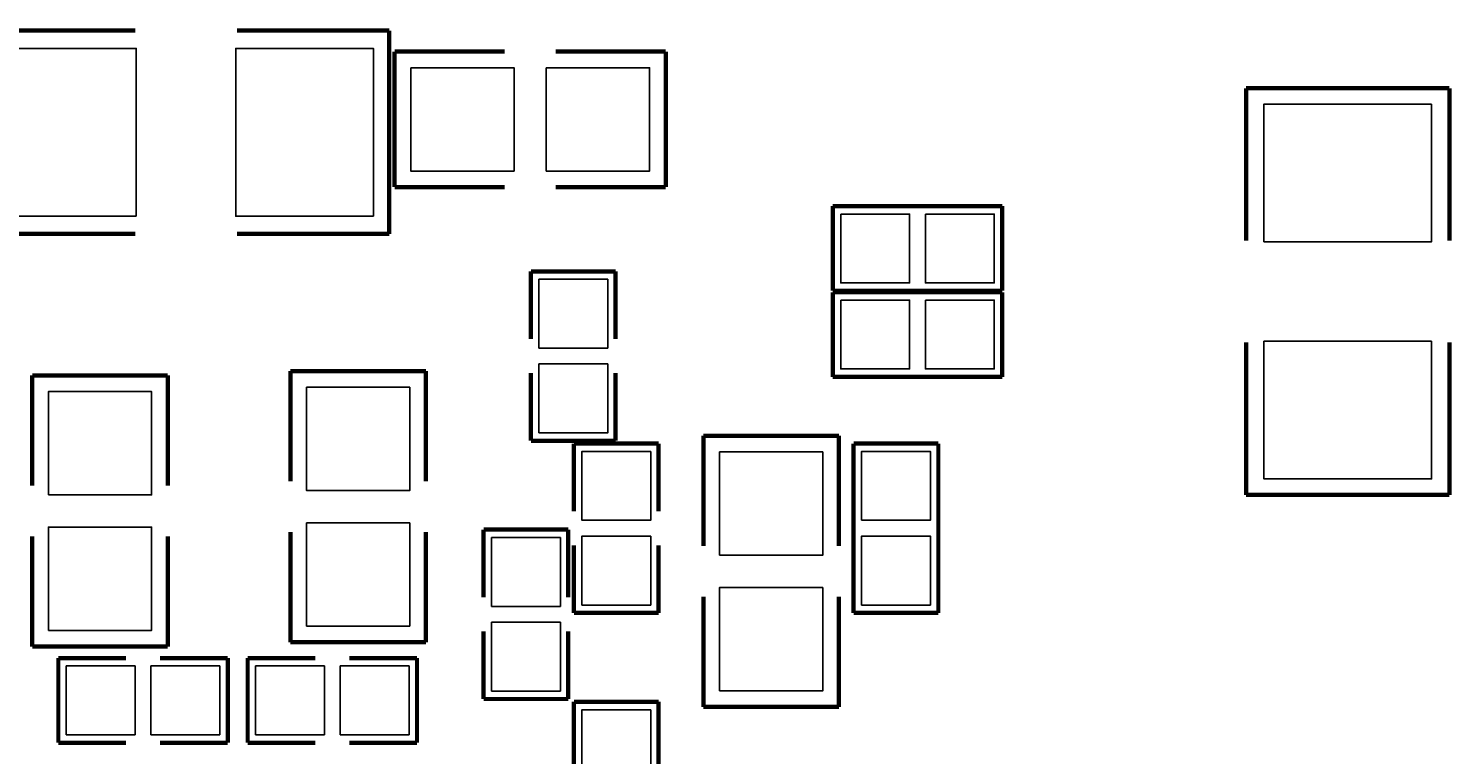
# Model space of a CAD drawing. Extents: x -0.1 to 67.3, y -0.3 to 30.
# Tile 12 of 239: x 29.5 to 38, y 9 to 13.2. Entities that reach past the tile are written whole.
import ezdxf

# ---------------------------------------------------------------- set-up
doc = ezdxf.new("R2010")
doc.units = 0
for name, color, linetype in [('PG_SILKSCREEN_BOTTOM', 23, 'CONTINUOUS'), ('PIN_SOLDERMASK_BOTTOM', 153, 'CONTINUOUS'), ('RD_SILKSCREEN_BOTTOM', 103, 'CONTINUOUS')]:
    doc.layers.add(name, color=color, linetype=linetype)

msp = doc.modelspace()

# ---------------------------------------------------------------- linework, layer by layer
at = {"layer": 'PG_SILKSCREEN_BOTTOM', "const_width": 0.0254}
for points in [[(29.280104, 13.223748), (30.180026, 13.223748)], [(30.779974, 13.223748), (31.679896, 13.223748)], [(31.679896, 13.223748), (31.679896, 12.023852)], [(31.711392, 13.10005), (32.361378, 13.10005)], [(31.711392, 12.29995), (31.711392, 13.10005)], [(32.661606, 13.10005), (33.311592, 13.10005)], [(33.311592, 13.10005), (33.311592, 12.29995)], [(36.738052, 12.883896), (37.937948, 12.883896)], [(36.738052, 11.983974), (36.738052, 12.883896)], [(37.937948, 12.883896), (37.937948, 11.983974)], [(32.361378, 12.29995), (31.711392, 12.29995)], [(33.311592, 12.29995), (32.661606, 12.29995)], [(34.298128, 12.187936), (34.298128, 11.688064)], [(35.297872, 12.187936), (34.298128, 12.187936)], [(35.297872, 11.688064), (35.297872, 12.187936)], [(30.180026, 12.023852), (29.280104, 12.023852)], [(31.679896, 12.023852), (30.779974, 12.023852)], [(32.516064, 11.802872), (32.516064, 11.403076)], [(33.015936, 11.802872), (32.516064, 11.802872)], [(33.015936, 11.403076), (33.015936, 11.802872)], [(34.298128, 11.688064), (35.297872, 11.688064)], [(34.298128, 11.679936), (34.298128, 11.180064)], [(35.297872, 11.679936), (34.298128, 11.679936)], [(35.297872, 11.180064), (35.297872, 11.679936)], [(36.738052, 10.484104), (36.738052, 11.384026)], [(37.937948, 11.384026), (37.937948, 10.484104)], [(29.57195, 11.1887), (30.37205, 11.1887)], [(29.57195, 10.538714), (29.57195, 11.1887)], [(30.37205, 11.1887), (30.37205, 10.538714)], [(31.09595, 11.2141), (31.89605, 11.2141)], [(31.09595, 10.564114), (31.09595, 11.2141)], [(31.89605, 11.2141), (31.89605, 10.564114)], [(32.516064, 10.803128), (32.516064, 11.202924)], [(33.015936, 11.202924), (33.015936, 10.803128)], [(34.298128, 11.180064), (35.297872, 11.180064)], [(33.53435, 10.8331), (34.33445, 10.8331)], [(33.53435, 10.183114), (33.53435, 10.8331)], [(34.33445, 10.8331), (34.33445, 10.183114)], [(33.015936, 10.803128), (32.516064, 10.803128)], [(32.770064, 10.786872), (33.269936, 10.786872)], [(32.770064, 10.387076), (32.770064, 10.786872)], [(33.269936, 10.786872), (33.269936, 10.387076)], [(34.421064, 10.786872), (34.421064, 9.787128)], [(34.920936, 10.786872), (34.421064, 10.786872)], [(34.920936, 9.787128), (34.920936, 10.786872)], [(37.937948, 10.484104), (36.738052, 10.484104)], [(29.57195, 9.5885), (29.57195, 10.238486)], [(30.37205, 10.238486), (30.37205, 9.5885)], [(31.09595, 9.6139), (31.09595, 10.263886)], [(31.89605, 10.263886), (31.89605, 9.6139)], [(32.236664, 10.278872), (32.236664, 9.879076)], [(32.736536, 10.278872), (32.236664, 10.278872)], [(32.736536, 9.879076), (32.736536, 10.278872)], [(32.770064, 10.186924), (32.770064, 9.787128)], [(33.269936, 9.787128), (33.269936, 10.186924)], [(33.53435, 9.2329), (33.53435, 9.882886)], [(34.33445, 9.882886), (34.33445, 9.2329)], [(32.770064, 9.787128), (33.269936, 9.787128)], [(34.421064, 9.787128), (34.920936, 9.787128)], [(32.236664, 9.279128), (32.236664, 9.678924)], [(32.736536, 9.678924), (32.736536, 9.279128)], [(30.37205, 9.5885), (29.57195, 9.5885)], [(31.89605, 9.6139), (31.09595, 9.6139)], [(29.726128, 9.520936), (29.726128, 9.021064)], [(30.125924, 9.520936), (29.726128, 9.520936)], [(30.326076, 9.520936), (30.725872, 9.520936)], [(30.725872, 9.520936), (30.725872, 9.021064)], [(30.843728, 9.520936), (31.243524, 9.520936)], [(30.843728, 9.021064), (30.843728, 9.520936)], [(31.843472, 9.520936), (31.443676, 9.520936)], [(31.843472, 9.021064), (31.843472, 9.520936)], [(32.736536, 9.279128), (32.236664, 9.279128)], [(33.269936, 9.262872), (32.770064, 9.262872)], [(32.770064, 9.262872), (32.770064, 8.263128)], [(33.269936, 8.263128), (33.269936, 9.262872)], [(34.33445, 9.2329), (33.53435, 9.2329)], [(29.726128, 9.021064), (30.125924, 9.021064)], [(30.725872, 9.021064), (30.326076, 9.021064)], [(31.243524, 9.021064), (30.843728, 9.021064)], [(31.443676, 9.021064), (31.843472, 9.021064)]]:
    msp.add_lwpolyline(points, dxfattribs=at)
at = {"layer": 'PIN_SOLDERMASK_BOTTOM'}
for points in [[(30.186376, 12.1285), (30.186376, 13.1191), (29.373576, 13.1191), (29.373576, 12.1285)], [(31.586424, 12.1285), (31.586424, 13.1191), (30.773624, 13.1191), (30.773624, 12.1285)], [(31.806642, 13.0048), (31.806642, 12.3952), (32.416242, 12.3952), (32.416242, 13.0048)], [(32.606742, 13.0048), (32.606742, 12.3952), (33.216342, 12.3952), (33.216342, 13.0048)], [(37.8333, 12.790424), (36.8427, 12.790424), (36.8427, 11.977624), (37.8333, 11.977624)], [(34.344864, 12.1412), (34.344864, 11.7348), (34.751264, 11.7348), (34.751264, 12.1412)], [(34.844736, 12.1412), (34.844736, 11.7348), (35.251136, 11.7348), (35.251136, 12.1412)], [(32.5628, 11.349736), (32.9692, 11.349736), (32.9692, 11.756136), (32.5628, 11.756136)], [(34.344864, 11.6332), (34.344864, 11.2268), (34.751264, 11.2268), (34.751264, 11.6332)], [(34.844736, 11.6332), (34.844736, 11.2268), (35.251136, 11.2268), (35.251136, 11.6332)], [(37.8333, 11.390376), (36.8427, 11.390376), (36.8427, 10.577576), (37.8333, 10.577576)], [(32.5628, 10.849864), (32.9692, 10.849864), (32.9692, 11.256264), (32.5628, 11.256264)], [(29.6672, 10.48385), (30.2768, 10.48385), (30.2768, 11.09345), (29.6672, 11.09345)], [(31.8008, 11.11885), (31.1912, 11.11885), (31.1912, 10.50925), (31.8008, 10.50925)], [(33.2232, 10.740136), (32.8168, 10.740136), (32.8168, 10.333736), (33.2232, 10.333736)], [(34.2392, 10.73785), (33.6296, 10.73785), (33.6296, 10.12825), (34.2392, 10.12825)], [(34.4678, 10.333736), (34.8742, 10.333736), (34.8742, 10.740136), (34.4678, 10.740136)], [(29.6672, 9.68375), (30.2768, 9.68375), (30.2768, 10.29335), (29.6672, 10.29335)], [(31.8008, 10.31875), (31.1912, 10.31875), (31.1912, 9.70915), (31.8008, 9.70915)], [(32.2834, 9.825736), (32.6898, 9.825736), (32.6898, 10.232136), (32.2834, 10.232136)], [(33.2232, 10.240264), (32.8168, 10.240264), (32.8168, 9.833864), (33.2232, 9.833864)], [(34.4678, 9.833864), (34.8742, 9.833864), (34.8742, 10.240264), (34.4678, 10.240264)], [(34.2392, 9.93775), (33.6296, 9.93775), (33.6296, 9.32815), (34.2392, 9.32815)], [(32.2834, 9.325864), (32.6898, 9.325864), (32.6898, 9.732264), (32.2834, 9.732264)], [(30.179264, 9.0678), (30.179264, 9.4742), (29.772864, 9.4742), (29.772864, 9.0678)], [(30.679136, 9.0678), (30.679136, 9.4742), (30.272736, 9.4742), (30.272736, 9.0678)], [(30.890464, 9.4742), (30.890464, 9.0678), (31.296864, 9.0678), (31.296864, 9.4742)], [(31.390336, 9.4742), (31.390336, 9.0678), (31.796736, 9.0678), (31.796736, 9.4742)], [(33.2232, 9.216136), (32.8168, 9.216136), (32.8168, 8.809736), (33.2232, 8.809736)]]:
    msp.add_lwpolyline(points, close=True, dxfattribs=at)

# ---------------------------------------------------------------- texts
at = {"layer": 'RD_SILKSCREEN_BOTTOM', "text_generation_flag": 2}
for s, rotation, p in [('C4', 180, (33.527492, 12.192)), ('R55', 180, (34.29, 11.938)), ('C204', 90, (37.338254, 11.684508)), ('R54', 180, (34.29, 11.43)), ('C11', 270, (30.48, 11.4046)), ('C76', 270, (32.766, 10.795)), ('C42', 90, (33.02, 10.795)), ('R68', 270, (34.671, 9.779)), ('C1', 90, (30.988, 9.398)), ('C53', 180, (30.8356, 9.271)), ('C56', 270, (32.4866, 9.271)), ('R27', 90, (33.02, 9.271)), ('C140', 90, (33.4264, 9.017))]:
    msp.add_text(s, height=0.000254, rotation=rotation, dxfattribs=at).set_placement(p)
msp.add_text('C43', height=0.000254, dxfattribs=at).set_placement((30.734, 9.271))

doc.saveas('drawing.dxf')
